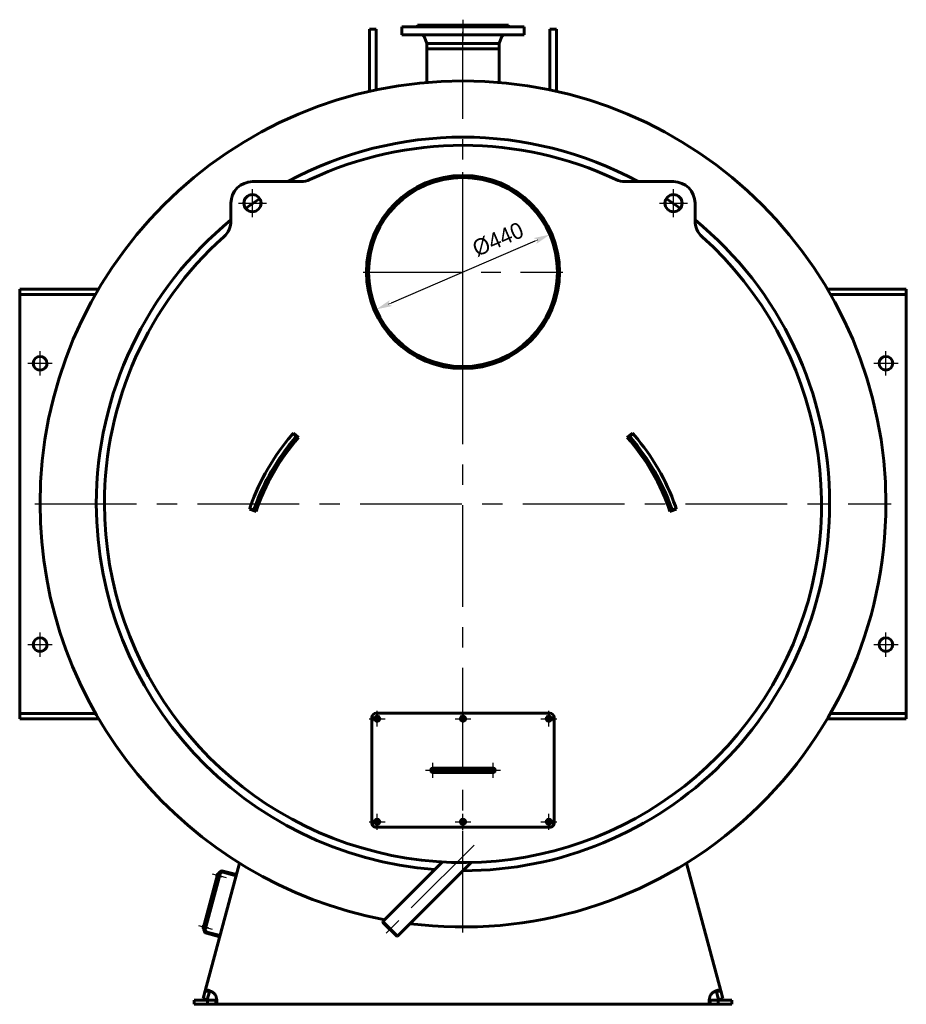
# Model space of a CAD drawing. Header units: millimetres. Extents: x 0 to 4976, y -202 to 841.
# Tile 5 of 6: x 3559 to 3835, y -152 to 154. Entities that reach past the tile are written whole.
import ezdxf

# ---------------------------------------------------------------- set-up
doc = ezdxf.new("R2010")
doc.units = ezdxf.units.MM
for name, pattern in [('CENTER_per1_scale0.029528', [1.5, 0.9375, -0.1875, 0.1875, -0.1875]), ('CENTER_per1_scale0.163386', [8.3, 5.1875, -1.0375, 1.0375, -1.0375]), ('CENTER_per1_scale0.196850', [10, 6.25, -1.25, 1.25, -1.25]), ('CENTER_per1_scale0.236220', [12, 7.5, -1.5, 1.5, -1.5]), ('CENTER_per1_scale0.393701', [20, 12.5, -2.5, 2.5, -2.5]), ('CENTER_per1_scale0.629921', [32, 20, -4, 4, -4]), ('CENTER_per1_scale0.787402', [40, 25, -5, 5, -5]), ('CENTER_per27_scale0.994347', [50.512821, 31.570513, -6.314103, 6.314103, -6.314103]), ('CENTER_per3_scale0.689565', [35.029906, 21.893691, -4.378738, 4.378738, -4.378738]), ('CENTER_per3_scale0.754593', [38.333333, 23.958333, -4.791667, 4.791667, -4.791667]), ('CENTER_per6_scale0.868930', [44.141667, 27.588542, -5.517708, 5.517708, -5.517708]), ('CENTER_per9_scale0.962380', [48.888889, 30.555556, -6.111111, 6.111111, -6.111111])]:
    doc.linetypes.add(name, pattern=pattern)
doc.styles.add('TextStyle_1', font='T-FLEX Type A.TTF', dxfattribs={"height": 5})
doc.dimstyles.new('DIM_ST_3', dxfattribs={"dimtxt": 5, "dimasz": 5, "dimexe": 0, "dimexo": 0, "dimgap": 1.25, "dimtad": 1, "dimlfac": 7.5, "dimrnd": 0.01, "dimdsep": 46, "dimtxsty": 'TextStyle_1', "dimblk": 'Arrow_3_C7_Status', "dimcen": 0.09, "dimclrd": 7, "dimclre": 7, "dimclrt": 7, "dimazin": 0, "dimtfac": 1, "dimtdec": 0, "dimtmove": 0, "dimatfit": 0, "dimldrblk": 'NONE', "dimfxl": 1, "dimtvp": 1, "dimtolj": 1, "dimarcsym": 0})

# ---------------------------------------------------------------- blocks, each defined once
blk = doc.blocks.new('Arrow_3_C7_Status')
at = {"color": 7, "linetype": 'Continuous', "lineweight": 0}
blk.add_line((-1, 0), (-0.8, 0), dxfattribs=at)
at = {"color": 7}
blk.add_solid([(-1, -0.2), (0, 0), (-0.8, 0), (-1, 0.2)], dxfattribs=at)
blk = doc.blocks.new('*D12')
at = {"color": 7, "lineweight": -2}
blk.add_line((22.35, 84.96), (-22.35, 65.71), dxfattribs=at)
at = {"layer": 'Defpoints', "color": 0}
for p in [(26.94, 86.93), (-22.35, 65.71)]:
    blk.add_point(p, dxfattribs=at)
at = {"color": 7, "lineweight": -2, "xscale": 5, "yscale": 5, "zscale": 5}
for p, rotation in [((26.94, 86.93), 23.29351919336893), ((-26.94, 63.73), 203.2935191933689)]:
    blk.add_blockref('Arrow_3_C7_Status', p, dxfattribs=dict(at, rotation=rotation))
at = {"color": 7, "insert": (10.88, 85.46), "char_height": 5, "attachment_point": 5, "rotation": 23.2935, "style": 'TextStyle_1'}
blk.add_mtext('\\A1;%%c440{\\H0.5x;\\S^ ;} ', dxfattribs=at)
blk = doc.blocks.new('_None')
blk = doc.blocks.new('Проекция_3')
at = {"color": 7, "linetype": 'CENTER_per1_scale0.029528', "lineweight": 25}
blk.add_line((0, 153.6667), (0, 150.1333), dxfattribs=at)
at = {"color": 7, "linetype": 'CENTER_per1_scale0.393701', "lineweight": 25}
blk.add_line((0, 153.2667), (0, 147.2667), dxfattribs=at)
at = {"color": 7, "linetype": 'Continuous', "lineweight": 60}
for p, q in [((-29.0667, 143.2075), (-29.0667, 150.7267)), ((-26.9333, 150.7267), (-29.0667, 150.7267)), ((-26.9333, 143.2075), (-26.9333, 150.7267)), ((-17.5537, 151.4667), (-19, 151.4667)), ((-19, 151.4667), (-19, 148.9333)), ((-19, 151.4667), (-19, 151.4667)), ((-19, 151.4667), (-19, 148.9333)), ((-17.5537, 151.4667), (19, 151.4667)), ((-14.3333, 151.6), (-14.3333, 151.4667)), ((-13.2423, 151.6), (-14.3333, 151.6)), ((-14.3333, 151.6), (-14.3333, 151.4667)), ((-14.3333, 151.6), (-14.3333, 151.6)), ((-13.0575, 152), (-14.1333, 152)), ((-14.1333, 152), (-14.1333, 151.8)), ((-14.1333, 152), (-14.1333, 152)), ((-14.1333, 152), (-14.1333, 151.8)), ((14.3333, 151.6), (-13.2423, 151.6)), ((14.1333, 152), (-13.0575, 152)), ((14.1333, 151.8), (14.1333, 152)), ((14.3333, 151.4667), (14.3333, 151.6)), ((19, 148.9333), (19, 151.4667)), ((26.9333, 143.2075), (26.9333, 150.7267)), ((29.0667, 150.7267), (26.9333, 150.7267)), ((29.0667, 143.2075), (29.0667, 150.7267)), ((-17.5537, 148.9333), (-19, 148.9333)), ((-19, 148.9333), (-19, 148.9333)), ((-17.5537, 148.9333), (19, 148.9333)), ((-11.9428, 148.2002), (-11.22, 146.2667)), ((-11.9428, 148.2002), (-11.22, 146.2667)), ((11.22, 146.2667), (11.9428, 148.2002)), ((-11.22, 146.2667), (-11.22, 144.6667)), ((-10.3659, 146.2667), (-11.22, 146.2667)), ((-11.22, 146.2667), (-11.22, 144.6667)), ((-11.22, 146.2667), (-11.22, 146.2667)), ((-10.3659, 144.6667), (-11.22, 144.6667)), ((-11.22, 144.6667), (-11.22, 144.6667)), ((-11.2, 134.1882), (-11.2, 144.6667)), ((-11.2, 134.1882), (-11.2, 144.6667)), ((11.22, 146.2667), (-10.3659, 146.2667)), ((11.22, 144.6667), (-10.3659, 144.6667)), ((11.2, 134.1883), (11.2, 144.6667)), ((11.22, 144.6667), (11.22, 146.2667)), ((-29.0667, 143.2075), (-29.0667, 131.4098)), ((-26.9333, 143.2075), (-26.9333, 131.8753)), ((26.9333, 143.2075), (26.9333, 131.8753)), ((29.0667, 143.2075), (29.0667, 131.4098)), ((-0.0026, 104.6667), (-0.0026, 105.3333)), ((0.0026, 104.6667), (0.0026, 105.3333)), ((-50.3543, 103.3833), (-65.3877, 103.3833)), ((65.3877, 103.3833), (50.3543, 103.3833)), ((-72.0544, 96.7167), (-72.0544, 91.2367)), ((72.0544, 91.2367), (72.0544, 96.7167)), ((-137.6667, 70), (-135.7264, 70)), ((-137.6667, 68.4), (-137.6667, 70)), ((-137.6667, 66.8), (-137.6667, 68.4)), ((-135.7264, 68.4), (-137.6667, 68.4)), ((-113.1548, 70), (-135.7264, 70)), ((-114.0823, 68.4), (-135.7264, 68.4)), ((113.1548, 70), (135.7264, 70)), ((114.0823, 68.4), (135.7264, 68.4)), ((135.7264, 70), (137.6667, 70)), ((137.6667, 68.4), (135.7264, 68.4)), ((137.6667, 70), (137.6667, 68.4)), ((137.6667, 66.8), (137.6667, 68.4)), ((-137.6667, -60.1333), (-137.6667, 66.8)), ((137.6667, 66.8), (137.6667, -60.1333)), ((-51.8089, 24.266), (-52.8149, 25.1411)), ((-51.0326, 23.9388), (-52.6368, 25.3451)), ((52.6368, 25.3451), (51.0326, 23.9388)), ((51.8089, 24.266), (52.8149, 25.1411)), ((-66.2812, 1.7123), (-64.2612, 1.0262)), ((-64.9328, 1.5348), (-66.1936, 1.9685)), ((64.2612, 1.0262), (66.2812, 1.7123)), ((64.9328, 1.5348), (66.1936, 1.9685)), ((-137.6667, -60.1333), (-137.6667, -61.7333)), ((137.6667, -60.1333), (137.6667, -61.7333)), ((-137.6667, -61.7333), (-135.7264, -61.7333)), ((-137.6667, -63.3333), (-137.6667, -61.7333)), ((-135.7264, -63.3333), (-137.6667, -63.3333)), ((-114.0823, -61.7333), (-135.7264, -61.7333)), ((-113.1548, -63.3333), (-135.7264, -63.3333)), ((-28.3333, -95.6667), (-28.3333, -63)), ((-27, -61.6667), (27, -61.6667)), ((28.3333, -63), (28.3333, -95.6667)), ((113.1548, -63.3333), (135.7264, -63.3333)), ((114.0823, -61.7333), (135.7264, -61.7333)), ((135.7264, -61.7333), (137.6667, -61.7333)), ((137.6667, -63.3333), (135.7264, -63.3333)), ((137.6667, -61.7333), (137.6667, -63.3333)), ((-7.6667, -78.6667), (-9.3333, -78.6667)), ((7.6667, -78.6667), (-7.6667, -78.6667)), ((9.3333, -78.6667), (7.6667, -78.6667)), ((-9.3333, -80), (-7.6667, -80)), ((-7.6667, -80), (7.6667, -80)), ((7.6667, -80), (9.3333, -80)), ((27, -97), (-27, -97)), ((-80.0338, -147.7807), (-69.4164, -108.1557)), ((-6.3446, -107.8191), (-24.843, -126.3175)), ((-20.3175, -130.843), (2.5548, -107.9707)), ((69.4164, -108.1557), (80.0338, -147.7807)), ((-76.0938, -111.4396), (-80.649, -128.4399)), ((-80.426, -128.6378), (-75.8017, -111.3799)), ((-80.3915, -128.509), (-75.8362, -111.5087)), ((-80.0396, -128.7413), (-75.4154, -111.4834)), ((-76.4392, -112.265), (-76.2563, -111.5825)), ((-76.3827, -112.363), (-76.344, -112.3734)), ((-76.1197, -111.5362), (-76.1583, -111.5259)), ((-75.8362, -111.5087), (-76.0938, -111.4396)), ((-75.6431, -112.3334), (-75.2568, -112.4369)), ((-75.1463, -112.0248), (-75.5327, -111.9213)), ((-75.2568, -112.4369), (-75.1463, -112.0248)), ((-74.5989, -111.012), (-70.4776, -112.1163)), ((-74.4953, -110.6256), (-70.3741, -111.7299)), ((-80.7184, -128.235), (-80.5355, -127.5524)), ((-80.6618, -128.333), (-80.6232, -128.3434)), ((-80.3988, -127.5062), (-80.4375, -127.4959)), ((-79.9223, -128.3034), (-79.5359, -128.4069)), ((-79.4255, -127.9948), (-79.8118, -127.8913)), ((-79.5359, -128.4069), (-79.4255, -127.9948)), ((-24.843, -126.3175), (-24.843, -126.5721)), ((-20.3175, -130.843), (-24.843, -126.3175)), ((-24.843, -126.5721), (-20.5721, -130.843)), ((-80.3915, -128.509), (-80.649, -128.4399)), ((-75.5504, -131.0484), (-79.6717, -129.9441)), ((-75.4469, -130.6621), (-79.5682, -129.5578)), ((-20.5721, -130.843), (-20.3175, -130.843)), ((-80.6801, -150.1928), (-80.0338, -147.7807)), ((-78.7459, -148.1257), (-80.0338, -147.7807)), ((-79.3922, -150.5379), (-78.7459, -148.1257)), ((-78.7413, -148.1086), (-78.7459, -148.1257)), ((78.7459, -148.1257), (80.0338, -147.7807)), ((78.7459, -148.1257), (79.3922, -150.5379)), ((80.0338, -147.7807), (80.6801, -150.1928)), ((-83.4667, -150.6667), (-79.2934, -150.6667)), ((-83.4667, -152), (-83.4667, -150.6667)), ((-83.4667, -152), (-79.2934, -152)), ((-79.3922, -150.5379), (-80.6801, -150.1928)), ((-79.2934, -150.6667), (-76.7962, -150.6667)), ((-79.2934, -150.6667), (-79.2934, -152)), ((-79.2934, -152), (-76.7962, -152)), ((-76.7962, -150.6667), (-76.7962, -152)), ((76.7962, -152), (-76.7962, -152)), ((76.7962, -150.6667), (79.2934, -150.6667)), ((76.7962, -150.6667), (76.7962, -152)), ((76.7962, -152), (79.2934, -152)), ((83.4667, -150.6667), (79.2934, -150.6667)), ((79.2934, -150.6667), (79.2934, -152)), ((83.4667, -152), (79.2934, -152)), ((79.3922, -150.5379), (80.6801, -150.1928)), ((83.4667, -150.6667), (83.4667, -152))]:
    blk.add_line(p, q, dxfattribs=at)
at = {"color": 7, "linetype": 'CENTER_per3_scale0.689565', "lineweight": 25}
blk.add_line((0, 132.5216), (0, 149.8669), dxfattribs=at)
at = {"color": 7, "linetype": 'CENTER_per27_scale0.994347', "lineweight": 25}
for p, q in [((0, -129.6667), (0, 136.3333)), ((-133, 3.3333), (133, 3.3333))]:
    blk.add_line(p, q, dxfattribs=at)
at = {"color": 7, "linetype": 'CENTER_per9_scale0.962380', "lineweight": 25}
for p, q in [((0, 44.3333), (0, 106.3333)), ((-31, 75.3333), (31, 75.3333))]:
    blk.add_line(p, q, dxfattribs=at)
at = {"color": 7, "linetype": 'CENTER_per1_scale0.787402', "lineweight": 25}
for p, q in [((-65.3877, 92.3833), (-65.3877, 101.05)), ((65.3877, 92.3833), (65.3877, 101.05)), ((-69.721, 96.7167), (-61.0544, 96.7167)), ((61.0544, 96.7167), (69.721, 96.7167))]:
    blk.add_line(p, q, dxfattribs=at)
at = {"color": 7, "linetype": 'CENTER_per1_scale0.629921', "lineweight": 25}
for p, q in [((-131.3333, 43.2), (-131.3333, 50.8)), ((131.3333, 43.2), (131.3333, 50.8)), ((-135.1333, 47), (-127.5333, 47)), ((127.5333, 47), (135.1333, 47)), ((-131.3333, -44.1333), (-131.3333, -36.5333)), ((131.3333, -44.1333), (131.3333, -36.5333)), ((-135.1333, -40.3333), (-127.5333, -40.3333)), ((127.5333, -40.3333), (135.1333, -40.3333))]:
    blk.add_line(p, q, dxfattribs=at)
at = {"color": 7, "linetype": 'CENTER_per1_scale0.236220', "lineweight": 25}
for p, q in [((-26.6667, -65.8), (-26.6667, -60.8667)), ((0, -65.8), (0, -60.8667)), ((26.6667, -65.8), (26.6667, -60.8667)), ((-29.1333, -63.3333), (-24.2, -63.3333)), ((-2.4667, -63.3333), (2.4667, -63.3333)), ((24.2, -63.3333), (29.1333, -63.3333)), ((-26.6667, -97.8), (-26.6667, -92.8667)), ((0, -97.8), (0, -92.8667)), ((26.6667, -97.8), (26.6667, -92.8667)), ((-29.1333, -95.3333), (-24.2, -95.3333)), ((-2.4667, -95.3333), (2.4667, -95.3333)), ((24.2, -95.3333), (29.1333, -95.3333))]:
    blk.add_line(p, q, dxfattribs=at)
at = {"color": 7, "linetype": 'CENTER_per1_scale0.196850', "lineweight": 25}
for p, q in [((-11.6667, -79.3333), (-7, -79.3333)), ((-9.3333, -81.6667), (-9.3333, -77)), ((7, -79.3333), (11.6667, -79.3333)), ((9.3333, -81.6667), (9.3333, -77))]:
    blk.add_line(p, q, dxfattribs=at)
at = {"color": 7, "linetype": 'CENTER_per3_scale0.754593', "lineweight": 25}
blk.add_line((-9.3333, -79.3333), (9.3333, -79.3333), dxfattribs=at)
at = {"color": 7, "linetype": 'CENTER_per6_scale0.868930', "lineweight": 25}
blk.add_line((3.4413, -102.5587), (-23.8861, -129.8861), dxfattribs=at)
at = {"color": 7, "linetype": 'CENTER_per1_scale0.163386', "lineweight": 25}
for p, q in [((-77.8804, -111.5131), (-73.5917, -112.6622)), ((-82.1595, -127.4831), (-77.8708, -128.6322))]:
    blk.add_line(p, q, dxfattribs=at)
at = {"color": 7, "lineweight": 60, "flags": 128}
for points in [[(-77.458, -148.4708), (-77.5652, -148.3927), (-77.6747, -148.3169), (-77.7863, -148.2437), (-77.8996, -148.1731), (-78.0121, -148.1064), (-78.1251, -148.0427), (-78.2383, -147.9822), (-78.3512, -147.9248), (-78.4614, -147.8718), (-78.5705, -147.8222), (-78.6781, -147.7761), (-78.7838, -147.7336), (-78.887, -147.6949), (-78.9872, -147.6602), (-79.0842, -147.6295), (-79.1778, -147.6028), (-79.2675, -147.5804), (-79.3531, -147.5622), (-79.4344, -147.5483), (-79.5111, -147.5388), (-79.5832, -147.5337), (-79.65, -147.5331), (-79.7117, -147.537), (-79.7681, -147.5454), (-79.82, -147.5586), (-79.8664, -147.5764), (-79.9073, -147.5988), (-79.9428, -147.6258), (-79.9734, -147.6579), (-79.9987, -147.6944), (-80.0187, -147.7353), (-80.0338, -147.7807)], [(-78.5245, -147.8432), (-78.5536, -147.8543), (-78.5851, -147.8714), (-78.6132, -147.8916), (-78.6391, -147.9155), (-78.6627, -147.943), (-78.684, -147.9742), (-78.7081, -148.0192), (-78.7286, -148.0697), (-78.7459, -148.1257)], [(-76.7962, -152), (-76.7448, -151.9966), (-76.6971, -151.9865), (-76.6531, -151.9693), (-76.6117, -151.9442), (-76.574, -151.9115), (-76.5401, -151.8712), (-76.511, -151.8249), (-76.4853, -151.7715), (-76.4632, -151.7111), (-76.444, -151.6416), (-76.4285, -151.5649), (-76.4167, -151.4814), (-76.4089, -151.3978), (-76.4043, -151.3086), (-76.4029, -151.2142), (-76.4047, -151.1119), (-76.4099, -151.0046), (-76.4185, -150.8928), (-76.4298, -150.7819), (-76.4442, -150.6674), (-76.4617, -150.55), (-76.4829, -150.4265), (-76.5075, -150.3005), (-76.5354, -150.1727), (-76.5685, -150.036), (-76.6054, -149.898), (-76.6461, -149.7596), (-76.692, -149.6168), (-76.742, -149.4745), (-76.7962, -149.3333)], [(76.7962, -149.3333), (76.7448, -149.4669), (76.6971, -149.6016), (76.6531, -149.7368), (76.6117, -149.8759), (76.574, -150.0146), (76.5401, -150.1522), (76.511, -150.2837), (76.4853, -150.4134), (76.4632, -150.5405), (76.444, -150.6686), (76.4285, -150.7931), (76.4167, -150.9134), (76.4089, -151.0212), (76.4043, -151.1248), (76.4029, -151.2236), (76.4047, -151.3202), (76.4099, -151.4113), (76.4185, -151.4965), (76.4298, -151.5723), (76.4442, -151.6423), (76.4617, -151.7063), (76.4829, -151.7656), (76.5075, -151.8184), (76.5354, -151.8644), (76.5685, -151.9057), (76.6054, -151.9395), (76.6461, -151.9657), (76.692, -151.9849), (76.742, -151.9962), (76.7962, -152)], [(80.0338, -147.7807), (80.0173, -147.7319), (79.9951, -147.6885), (79.9671, -147.6504), (79.9322, -147.6168), (79.8908, -147.5889), (79.8431, -147.5666), (79.7908, -147.5505), (79.7326, -147.5395), (79.6686, -147.5338), (79.5965, -147.5332), (79.5184, -147.5381), (79.4347, -147.5483), (79.3519, -147.5624), (79.2645, -147.5811), (79.173, -147.6041), (79.0747, -147.6324), (78.9723, -147.6652), (78.8666, -147.7023), (78.7624, -147.742), (78.6556, -147.7855), (78.5467, -147.8328), (78.4329, -147.8853), (78.3175, -147.9416), (78.2013, -148.0016), (78.0778, -148.069), (77.9541, -148.1404), (77.8309, -148.2155), (77.7049, -148.2968), (77.5803, -148.382), (77.458, -148.4708)], [(78.7459, -148.1257), (78.727, -148.0651), (78.7037, -148.0102), (78.6751, -147.9603), (78.641, -147.9175), (78.6022, -147.883), (78.5577, -147.8563), (78.5244, -147.8429)], [(-76.7962, -150.6667), (-76.7327, -150.6641), (-76.6736, -150.6558), (-76.6181, -150.641), (-76.5679, -150.6192), (-76.5245, -150.5907), (-76.4872, -150.5546), (-76.4657, -150.526)], [(76.4658, -150.5255), (76.4876, -150.555), (76.5173, -150.5847), (76.5519, -150.6099), (76.5904, -150.6302), (76.6356, -150.6466), (76.6848, -150.6579), (76.7387, -150.6645), (76.7962, -150.6667)]]:
    blk.add_lwpolyline(points, dxfattribs=at)
at = {"color": 7, "linetype": 'Continuous', "lineweight": 60}
for centre, radius in [((0, 75.3333), 29.3333), ((0, 75.3333), 29.3333), ((-65.3877, 96.7167), 2.6667), ((65.3877, 96.7167), 2.6667), ((131.3333, 47), 2.1333), ((131.3333, -40.3333), 2.1333), ((-26.6667, -63.3333), 0.6667), ((0, -63.3333), 0.6667), ((26.6667, -63.3333), 0.6667), ((-26.6667, -95.3333), 0.6667), ((0, -95.3333), 0.6667), ((26.6667, -95.3333), 0.6667)]:
    blk.add_circle(centre, radius, dxfattribs=at)
for centre, radius, start, end in [((-14.3333, 151.8), 0.2, 270, 0.000005), ((14.3333, 151.8), 0.2, 180, 270), ((-13.1917, 147.7333), 1.3333, 20.496222, 64.158067), ((13.1917, 147.7333), 1.3333, 115.841933, 159.503778), ((0, 3.3333), 131.3333, 0, 180), ((0, 3.3333), 113.8667, 61.48105, 118.51895), ((0, 3.3333), 113.8667, 61.48105, 118.51895), ((0, 3.3333), 111.3333, 64.739711, 115.260289), ((-50.3543, 110.05), 6.6667, 270, 295.260289), ((0, 75.3333), 30, 90.005, 180), ((0, 75.3333), 30, 180, 89.995), ((0, 75.3333), 29.3333, 180, 89.995), ((0, 75.3333), 29.3333, 90.005, 180), ((50.3543, 110.05), 6.6667, 244.739711, 270), ((-65.3877, 96.7167), 6.6667, 90, 180), ((65.3877, 96.7167), 6.6667, 0.000003, 90), ((0, 3.3333), 113.8667, 123.66061, 126.33939), ((0, 3.3333), 113.8667, 123.66061, 126.33939), ((0, 3.3333), 113.8667, 53.66061, 56.33939), ((0, 3.3333), 113.8667, 53.66061, 56.33939), ((0, 3.3333), 113.8667, 129.256715, 180), ((0, 3.3333), 113.8667, 129.256715, 180), ((-78.721, 91.2367), 6.6667, 311.84575, 0.000005), ((0, 3.3333), 113.8667, 0, 50.743285), ((0, 3.3333), 113.8667, 0, 50.743285), ((78.721, 91.2367), 6.6667, 180, 228.15425), ((0, 3.3333), 111.3333, 180, 48.15425), ((0, 3.3333), 111.3333, 131.84575, 180), ((-131.3333, 47), 2.1333, 0, 179.999989), ((-131.3333, 47), 2.1333, 179.999989, 0), ((0, -20.8), 70, 139.532502, 160.467498), ((0, -20.8), 70, 138.981581, 139.532502), ((0, -20.8), 70, 139.467856, 139.532502), ((0, -20.8), 70, 138.759935, 139.466506), ((0, -20.8), 70, 40.467498, 41.240065), ((0, -20.8), 70, 40.467498, 41.018419), ((0, -20.8), 70, 19.532502, 40.467498), ((0, -20.8), 68.6667, 139.532502, 160.467498), ((0, -20.8), 67.8667, 138.759935, 161.240065), ((0, -20.8), 68.6667, 138.981581, 139.532502), ((0, -20.8), 67.8667, 18.759935, 41.240065), ((0, -20.8), 68.6667, 40.467498, 41.018419), ((0, -20.8), 68.6667, 19.532502, 40.467498), ((0, 3.3333), 131.3333, 180, 259.353137), ((0, 3.3333), 113.8667, 180, 265.605866), ((0, 3.3333), 113.8667, 180, 265.605866), ((0, 3.3333), 131.3333, 262.808401, 0), ((0, 3.3333), 113.8667, 269.99605, 0), ((0, 3.3333), 113.8667, 269.99605, 0), ((0, -20.8), 70, 160.467498, 161.240065), ((0, -20.8), 70, 160.467498, 161.018419), ((0, -20.8), 68.6667, 160.467498, 161.018419), ((0, -20.8), 68.6667, 18.981581, 19.532502), ((0, -20.8), 70, 18.981581, 19.532502), ((0, -20.8), 70, 19.467856, 19.532502), ((0, -20.8), 70, 18.759935, 19.466506), ((-131.3333, -40.3333), 2.1333, 0, 179.999989), ((-131.3333, -40.3333), 2.1333, 179.999989, 0), ((-27, -63), 1.3333, 90, 179.999995), ((-26.6667, -63.3333), 0.8, 270, 179.999995), ((-26.6667, -63.3333), 0.8, 179.999995, 270), ((0, -63.3333), 0.8, 270, 179.999999), ((0, -63.3333), 0.8, 179.999999, 270), ((26.6667, -63.3333), 0.8, 270, 180), ((26.6667, -63.3333), 0.8, 180, 270), ((27, -63), 1.3333, 0.000005, 90), ((-9.3333, -79.3333), 0.6667, 90, 180), ((-9.3333, -79.3333), 0.6667, 180, 270), ((9.3333, -79.3333), 0.6667, 0.000002, 90), ((9.3333, -79.3333), 0.6667, 270, 0.000002), ((-26.6667, -95.3333), 0.8, 270, 179.999995), ((0, -95.3333), 0.8, 270, 180), ((26.6667, -95.3333), 0.8, 270, 180), ((-27, -95.6667), 1.3333, 179.999998, 270), ((-26.6667, -95.3333), 0.8, 179.999995, 270), ((0, -95.3333), 0.8, 180, 270), ((26.6667, -95.3333), 0.8, 180, 270), ((27, -95.6667), 1.3333, 270, 0.000005), ((-76.3619, -112.2858), 0.08, 165, 255), ((-76.179, -111.6032), 0.08, 75, 165), ((-74.7714, -111.656), 1.0667, 75, 165), ((-74.7714, -111.656), 0.6667, 75, 165), ((-80.6411, -128.2557), 0.08, 165, 255), ((-80.4582, -127.5731), 0.08, 75, 165), ((-79.3956, -128.9138), 1.0667, 165, 255), ((-79.3956, -128.9138), 0.6667, 165, 255), ((-79.7362, -150.9041), 3.3333, 28.114746, 46.885254), ((79.7362, -150.9041), 3.3333, 133.114746, 151.885254)]:
    blk.add_arc(centre, radius, start, end, dxfattribs=at)
dim = blk.add_diameter_dim_2p(p1=(-26.9424, 63.7337), p2=(26.9424, 86.933), text='<>{\\H0.5x;\\S^ ;} ', dimstyle='DIM_ST_3')
dim.commit()
dim.dimension.update_dxf_attribs({"geometry": '*D12', "text_midpoint": (12.3657, 82.0181), "dimtype": 163})

msp = doc.modelspace()

# ---------------------------------------------------------------- block references
msp.add_blockref('Проекция_3', (3696.95, 0))

doc.saveas('drawing.dxf')
